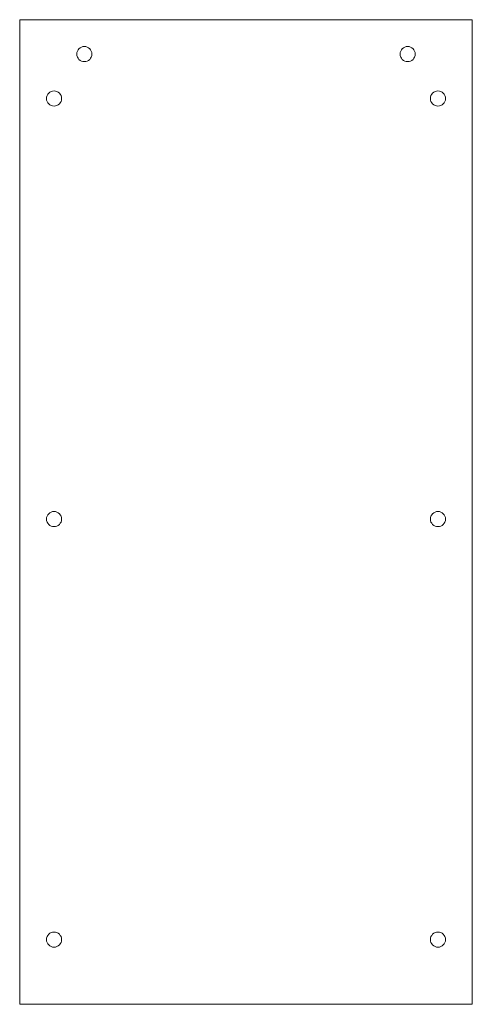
# Model space of a CAD drawing. Header units: millimetres. Extents: x 15 to 463, y -264 to 710.
import ezdxf

# ---------------------------------------------------------------- set-up
doc = ezdxf.new("R2010")
doc.units = ezdxf.units.MM

msp = doc.modelspace()

# ---------------------------------------------------------------- linework, layer by layer
at = {"color": 7, "linetype": 'Continuous', "lineweight": 15}
for p, q in [((15, 710), (15, -264)), ((463, 710), (15, 710)), ((463, -264), (463, 710)), ((15, -264), (463, -264))]:
    msp.add_line(p, q, dxfattribs=at)
for centre in [(79, 676), (399, 676), (49, 632), (429, 632), (49, 216), (429, 216), (49, -200), (429, -200)]:
    msp.add_circle(centre, 7.5, dxfattribs=at)

doc.saveas('drawing.dxf')
